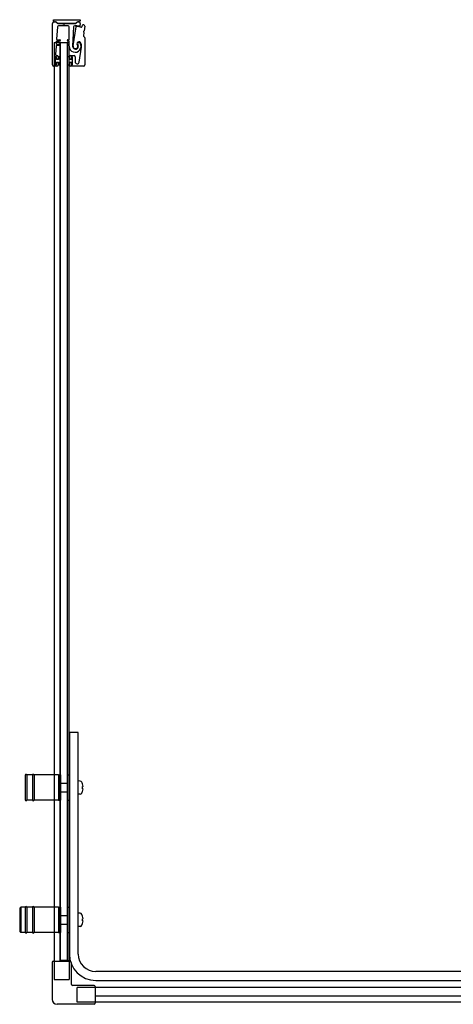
# Model space of a CAD drawing. Header units: millimetres. Extents: x 1702.56 to 1703.57, y 1235.68 to 1236.58.
# Tile 1 of 2: x 1702.56 to 1702.96, y 1235.68 to 1236.58. Entities that reach past the tile are written whole.
import ezdxf

# ---------------------------------------------------------------- set-up
doc = ezdxf.new("R2010")
doc.units = ezdxf.units.MM
doc.layers.add('SANINDUSA', color=3, linetype='CONTINUOUS')

msp = doc.modelspace()

# ---------------------------------------------------------------- linework, layer by layer
at = {"layer": 'SANINDUSA'}
for p, q in [((1702.59389, 1236.57525), (1702.61783, 1236.57525)), ((1702.59389, 1236.57425), (1702.59389, 1236.57525)), ((1702.61783, 1236.57525), (1702.61783, 1236.57425)), ((1702.5929, 1236.53418), (1702.5929, 1236.57193)), ((1702.59415, 1236.57318), (1702.59562, 1236.57318)), ((1702.59562, 1236.57325), (1702.59489, 1236.57325)), ((1702.59632, 1236.57289), (1702.59722, 1236.57198)), ((1702.59735, 1236.56875), (1702.59656, 1236.55765)), ((1702.59748, 1236.57197), (1702.59657, 1236.57287)), ((1702.59793, 1236.57168), (1702.60214, 1236.57168)), ((1702.61352, 1236.57178), (1702.59794, 1236.57178)), ((1702.60703, 1236.56968), (1702.59834, 1236.56968)), ((1702.60232, 1236.57161), (1702.6028, 1236.57113)), ((1702.6035, 1236.57113), (1702.60398, 1236.57161)), ((1702.60416, 1236.57168), (1702.61352, 1236.57168)), ((1702.60803, 1236.55762), (1702.60803, 1236.56868)), ((1702.612, 1236.56865), (1702.61108, 1236.55127)), ((1702.6116, 1236.55144), (1702.61414, 1236.56866)), ((1702.61489, 1236.57286), (1702.61398, 1236.57197)), ((1702.61422, 1236.57198), (1702.61514, 1236.57289)), ((1702.61683, 1236.57325), (1702.61584, 1236.57325)), ((1702.61584, 1236.57318), (1702.61584, 1236.57318)), ((1702.61584, 1236.57318), (1702.61684, 1236.57318)), ((1702.61806, 1236.57167), (1702.61764, 1236.56969)), ((1702.61972, 1236.56913), (1702.6201, 1236.57037)), ((1702.6221, 1236.56935), (1702.6215, 1236.56504)), ((1702.62129, 1236.56356), (1702.62089, 1236.5607)), ((1702.62096, 1236.56414), (1702.62123, 1236.56378)), ((1702.62138, 1236.56484), (1702.62102, 1236.56456)), ((1702.62103, 1236.56028), (1702.62194, 1236.55937)), ((1702.62223, 1236.55867), (1702.62223, 1236.53418)), ((1702.59437, 1236.55465), (1702.59437, 1235.72103)), ((1702.59437, 1236.55465), (1702.59537, 1236.55465)), ((1702.59857, 1236.55465), (1702.59537, 1236.55465)), ((1702.59611, 1236.55125), (1702.59557, 1236.54375)), ((1702.5964, 1236.55545), (1702.59626, 1236.55345)), ((1702.59945, 1236.55172), (1702.5966, 1236.55172)), ((1702.59676, 1236.55292), (1702.59945, 1236.55292)), ((1702.59945, 1236.55592), (1702.5969, 1236.55592)), ((1702.59706, 1236.55712), (1702.59945, 1236.55712)), ((1702.59857, 1236.55465), (1702.59957, 1236.55465)), ((1702.59987, 1236.55465), (1702.59957, 1236.55465)), ((1702.59987, 1236.55465), (1702.60643, 1236.55465)), ((1702.59987, 1235.72165), (1702.59987, 1236.55465)), ((1702.60015, 1235.72165), (1702.60015, 1236.55465)), ((1702.60015, 1236.55465), (1702.60615, 1236.55465)), ((1702.60615, 1236.55465), (1702.60615, 1235.72165)), ((1702.60677, 1236.55465), (1702.60643, 1236.55465)), ((1702.60643, 1235.72165), (1702.60643, 1236.55465)), ((1702.60677, 1236.55465), (1702.60727, 1236.55465)), ((1702.60685, 1236.55712), (1702.60753, 1236.55712)), ((1702.60753, 1236.55592), (1702.60685, 1236.55592)), ((1702.60685, 1236.55292), (1702.60753, 1236.55292)), ((1702.60753, 1236.55172), (1702.60685, 1236.55172)), ((1702.60762, 1236.55465), (1702.60727, 1236.55465)), ((1702.60762, 1236.55465), (1702.60792, 1236.55465)), ((1702.60792, 1235.72165), (1702.60792, 1236.55465)), ((1702.60803, 1236.55342), (1702.60803, 1236.55542)), ((1702.61704, 1236.53672), (1702.61917, 1236.55018)), ((1702.5952, 1236.54138), (1702.5952, 1236.53448)), ((1702.59635, 1236.54143), (1702.59535, 1236.54143)), ((1702.59535, 1236.54143), (1702.59535, 1236.53443)), ((1702.5962, 1236.54168), (1702.5955, 1236.54168)), ((1702.59635, 1236.53918), (1702.59635, 1236.54143)), ((1702.5965, 1236.53988), (1702.5965, 1236.54138)), ((1702.59657, 1236.54268), (1702.5969, 1236.54268)), ((1702.5976, 1236.53958), (1702.5968, 1236.53958)), ((1702.5979, 1236.54168), (1702.5979, 1236.53988)), ((1702.60015, 1236.54143), (1702.59835, 1236.54143)), ((1702.59835, 1236.54143), (1702.59835, 1236.53918)), ((1702.60015, 1236.53443), (1702.60015, 1236.54143)), ((1702.60615, 1236.54143), (1702.60615, 1236.53443)), ((1702.60795, 1236.54143), (1702.60615, 1236.54143)), ((1702.60795, 1236.53918), (1702.60795, 1236.54143)), ((1702.6084, 1236.53988), (1702.6084, 1236.54168)), ((1702.6095, 1236.53958), (1702.6087, 1236.53958)), ((1702.6094, 1236.54268), (1702.6124, 1236.54268)), ((1702.6098, 1236.54138), (1702.6098, 1236.53988)), ((1702.61095, 1236.54143), (1702.60995, 1236.54143)), ((1702.60995, 1236.54143), (1702.60995, 1236.53918)), ((1702.6108, 1236.54168), (1702.6101, 1236.54168)), ((1702.61095, 1236.53443), (1702.61095, 1236.54143)), ((1702.6111, 1236.53448), (1702.6111, 1236.54138)), ((1702.6134, 1236.54168), (1702.6134, 1236.53701)), ((1702.5969, 1236.53318), (1702.5939, 1236.53318)), ((1702.59535, 1236.53443), (1702.59635, 1236.53443)), ((1702.5955, 1236.53418), (1702.5962, 1236.53418)), ((1702.59835, 1236.53918), (1702.59635, 1236.53918)), ((1702.59635, 1236.53668), (1702.59835, 1236.53668)), ((1702.59635, 1236.53443), (1702.59635, 1236.53668)), ((1702.5965, 1236.53448), (1702.5965, 1236.53598)), ((1702.5968, 1236.53628), (1702.5976, 1236.53628)), ((1702.5979, 1236.53598), (1702.5979, 1236.53418)), ((1702.59835, 1236.53668), (1702.59835, 1236.53443)), ((1702.59835, 1236.53443), (1702.60015, 1236.53443)), ((1702.60615, 1236.53443), (1702.60795, 1236.53443)), ((1702.60995, 1236.53918), (1702.60795, 1236.53918)), ((1702.60795, 1236.53443), (1702.60795, 1236.53668)), ((1702.60795, 1236.53668), (1702.60995, 1236.53668)), ((1702.6084, 1236.53418), (1702.6084, 1236.53598)), ((1702.6087, 1236.53628), (1702.6095, 1236.53628)), ((1702.62123, 1236.53318), (1702.6094, 1236.53318)), ((1702.6098, 1236.53598), (1702.6098, 1236.53448)), ((1702.60995, 1236.53668), (1702.60995, 1236.53443)), ((1702.60995, 1236.53443), (1702.61095, 1236.53443)), ((1702.6101, 1236.53418), (1702.6108, 1236.53418)), ((1702.60815, 1235.92865), (1702.60815, 1235.72765)), ((1702.61615, 1235.92865), (1702.60815, 1235.92865)), ((1702.61615, 1235.72765), (1702.61615, 1235.92865)), ((1702.56815, 1235.89015), (1702.56815, 1235.86715)), ((1702.56965, 1235.89015), (1702.56965, 1235.86715)), ((1702.57465, 1235.89015), (1702.56965, 1235.89015)), ((1702.57465, 1235.89015), (1702.57465, 1235.86715)), ((1702.57615, 1235.89015), (1702.57615, 1235.86715)), ((1702.59815, 1235.89015), (1702.57615, 1235.89015)), ((1702.59815, 1235.89015), (1702.59815, 1235.86715)), ((1702.59815, 1235.89015), (1702.59815, 1235.86715)), ((1702.59815, 1235.89015), (1702.60015, 1235.89015)), ((1702.60015, 1235.89015), (1702.60015, 1235.86715)), ((1702.60615, 1235.89015), (1702.60615, 1235.86715)), ((1702.60615, 1235.89015), (1702.60815, 1235.89015)), ((1702.60045, 1235.88265), (1702.60615, 1235.88265)), ((1702.61778, 1235.88459), (1702.61615, 1235.88465)), ((1702.62013, 1235.8821), (1702.62009, 1235.88206)), ((1702.62065, 1235.87965), (1702.62009, 1235.87965)), ((1702.60045, 1235.87465), (1702.60615, 1235.87465)), ((1702.61778, 1235.8727), (1702.61615, 1235.87265)), ((1702.62009, 1235.87765), (1702.62065, 1235.87765)), ((1702.62009, 1235.87523), (1702.62013, 1235.8752)), ((1702.57465, 1235.86715), (1702.56965, 1235.86715)), ((1702.59815, 1235.86715), (1702.57615, 1235.86715)), ((1702.59815, 1235.86715), (1702.60015, 1235.86715)), ((1702.60615, 1235.86715), (1702.60815, 1235.86715)), ((1702.56315, 1235.76915), (1702.56415, 1235.77015)), ((1702.56315, 1235.76915), (1702.56315, 1235.74815)), ((1702.56415, 1235.77015), (1702.56415, 1235.74715)), ((1702.56815, 1235.77015), (1702.56415, 1235.77015)), ((1702.56815, 1235.77015), (1702.56815, 1235.74715)), ((1702.56965, 1235.77015), (1702.56965, 1235.74715)), ((1702.57465, 1235.77015), (1702.56965, 1235.77015)), ((1702.57465, 1235.77015), (1702.57465, 1235.74715)), ((1702.57615, 1235.77015), (1702.57615, 1235.74715)), ((1702.59815, 1235.77015), (1702.57615, 1235.77015)), ((1702.59815, 1235.77015), (1702.59815, 1235.74715)), ((1702.59815, 1235.77015), (1702.59815, 1235.74715)), ((1702.59815, 1235.77015), (1702.60015, 1235.77015)), ((1702.60015, 1235.77015), (1702.60015, 1235.74715)), ((1702.60045, 1235.76265), (1702.60615, 1235.76265)), ((1702.60615, 1235.77015), (1702.60615, 1235.74715)), ((1702.60615, 1235.77015), (1702.60815, 1235.77015)), ((1702.61778, 1235.76459), (1702.61615, 1235.76465)), ((1702.60045, 1235.75465), (1702.60615, 1235.75465)), ((1702.62013, 1235.7621), (1702.62009, 1235.76206)), ((1702.62065, 1235.75965), (1702.62009, 1235.75965)), ((1702.62009, 1235.75765), (1702.62065, 1235.75765)), ((1702.62009, 1235.75523), (1702.62013, 1235.7552)), ((1702.56315, 1235.74815), (1702.56415, 1235.74715)), ((1702.56815, 1235.74715), (1702.56415, 1235.74715)), ((1702.57465, 1235.74715), (1702.56965, 1235.74715)), ((1702.59815, 1235.74715), (1702.57615, 1235.74715)), ((1702.59815, 1235.74715), (1702.60015, 1235.74715)), ((1702.60615, 1235.74715), (1702.60815, 1235.74715)), ((1702.61778, 1235.7527), (1702.61615, 1235.75265)), ((1702.59257, 1235.72003), (1702.59257, 1235.68653)), ((1702.59357, 1235.72103), (1702.60872, 1235.72103)), ((1702.60643, 1235.72165), (1702.59987, 1235.72165)), ((1702.59988, 1235.72103), (1702.59988, 1235.72165)), ((1702.60615, 1235.72165), (1702.60015, 1235.72165)), ((1702.60677, 1235.72165), (1702.60643, 1235.72165)), ((1702.60677, 1235.72165), (1702.60727, 1235.72165)), ((1702.60762, 1235.72165), (1702.60727, 1235.72165)), ((1702.60762, 1235.72165), (1702.60792, 1235.72165)), ((1702.60792, 1235.72165), (1702.60792, 1235.72103)), ((1702.60972, 1235.72003), (1702.60972, 1235.70068)), ((1703.51003, 1235.71165), (1702.63215, 1235.71165)), ((1702.63215, 1235.70365), (1703.51003, 1235.70365)), ((1702.63057, 1235.69918), (1702.61122, 1235.69918)), ((1702.63157, 1235.69818), (1702.63157, 1235.68303)), ((1702.84003, 1235.69739), (1702.63157, 1235.69739)), ((1703.55003, 1235.69739), (1702.64003, 1235.69739)), ((1702.63057, 1235.68203), (1702.59707, 1235.68203)), ((1702.84003, 1235.68935), (1702.63157, 1235.68935)), ((1703.55003, 1235.68384), (1702.63157, 1235.68384)), ((1703.55003, 1235.68933), (1702.64003, 1235.68933))]:
    msp.add_line(p, q, dxfattribs=at)
at = {"layer": 'SANINDUSA', "ltscale": 10}
for p, q in [((1702.59437, 1235.72103), (1702.59437, 1235.70465)), ((1702.60792, 1235.72103), (1702.60792, 1235.70465)), ((1702.59437, 1235.70465), (1702.60792, 1235.70465)), ((1702.61519, 1235.68383), (1702.61519, 1235.69738)), ((1702.63157, 1235.69738), (1702.61519, 1235.69738)), ((1702.63157, 1235.68383), (1702.61519, 1235.68383))]:
    msp.add_line(p, q, dxfattribs=at)
at = {"layer": 'SANINDUSA'}
for centre, radius, start, end in [((1702.59415, 1236.57193), 0.00125, 90, 180), ((1702.59489, 1236.57425), 0.001, 180, 270), ((1702.59562, 1236.5719), 0.00135, 45.4448, 90), ((1702.59561, 1236.57218), 0.001, 44.9107, 89.4659), ((1702.59793, 1236.57268), 0.001, 224.9107, 270), ((1702.59834, 1236.56868), 0.001, 90, 175.94302), ((1702.59794, 1236.57243), 0.00065, 225.4448, 270), ((1702.60214, 1236.57143), 0.00025, 45, 90), ((1702.60315, 1236.57148), 0.0005, 225, 315), ((1702.60416, 1236.57143), 0.00025, 90, 135), ((1702.60703, 1236.56868), 0.001, 0, 90), ((1702.61299, 1236.5686), 0.001, 92.24985, 177), ((1702.61368, 1236.55113), 0.01849, 79.46815, 92.24985), ((1702.61352, 1236.57268), 0.001, 270, 315), ((1702.61352, 1236.57243), 0.00065, 270, 314.38239), ((1702.61463, 1236.56859), 0.0005, 86.87429, 171.62444), ((1702.61368, 1236.55113), 0.01799, 74.46815, 86.87429), ((1702.61584, 1236.5719), 0.00135, 90, 135), ((1702.61584, 1236.57218), 0.001, 90, 135), ((1702.61683, 1236.57425), 0.001, 270, 0), ((1702.61684, 1236.57193), 0.00125, 347.95912, 90), ((1702.61715, 1236.5698), 0.0005, 259.46815, 347.95912), ((1702.61877, 1236.56942), 0.001, 254.46815, 342.95912), ((1702.62058, 1236.57023), 0.0005, 70.1363, 162.95912), ((1702.61368, 1236.55113), 0.02081, 67.95837, 70.1363), ((1702.62111, 1236.56949), 0.001, 352, 67.95837), ((1702.59706, 1236.55762), 0.0005, 175.94302, 270), ((1702.60753, 1236.55762), 0.0005, 270, 0), ((1702.62138, 1236.56063), 0.0005, 172, 225), ((1702.6212, 1236.56432), 0.0003, 127, 217), ((1702.62099, 1236.5636), 0.0003, 352, 37), ((1702.6212, 1236.56508), 0.0003, 307, 352), ((1702.62123, 1236.55867), 0.001, 0, 45), ((1702.5966, 1236.55122), 0.0005, 90, 175.94302), ((1702.59676, 1236.55342), 0.0005, 175.94302, 270), ((1702.5969, 1236.55542), 0.0005, 90, 175.94302), ((1702.59945, 1236.55652), 0.0006, 270, 90), ((1702.59945, 1236.55232), 0.0006, 270, 90), ((1702.60685, 1236.55652), 0.0006, 90, 270), ((1702.60685, 1236.55232), 0.0006, 90, 270), ((1702.60753, 1236.55542), 0.0005, 0, 90), ((1702.60753, 1236.55342), 0.0005, 270, 0), ((1702.60753, 1236.55122), 0.0005, 358.37906, 90), ((1702.61341, 1236.55105), 0.00537, 178.37906, 34.62628), ((1702.61368, 1236.55113), 0.0026, 177, 36.02172), ((1702.61368, 1236.55113), 0.0021, 171.62444, 37.81512), ((1702.61674, 1236.5535), 0.00177, 34.46929, 217.81512), ((1702.6168, 1236.5534), 0.00125, 34.62628, 216.02172), ((1702.61326, 1236.55111), 0.00598, 351.00614, 34.46929), ((1702.5955, 1236.54138), 0.0003, 90, 180), ((1702.59657, 1236.54368), 0.001, 175.94302, 270), ((1702.5962, 1236.54138), 0.0003, 0, 90), ((1702.5968, 1236.53988), 0.0003, 180, 270), ((1702.5969, 1236.54168), 0.001, 0, 90), ((1702.5976, 1236.53988), 0.0003, 270, 0), ((1702.6094, 1236.54168), 0.001, 90, 180), ((1702.6087, 1236.53988), 0.0003, 180, 270), ((1702.6095, 1236.53988), 0.0003, 270, 0), ((1702.6101, 1236.54138), 0.0003, 90, 180), ((1702.6108, 1236.54138), 0.0003, 0, 90), ((1702.6124, 1236.54168), 0.001, 0, 90), ((1702.5939, 1236.53418), 0.001, 180, 270), ((1702.5955, 1236.53448), 0.0003, 180, 270), ((1702.5962, 1236.53448), 0.0003, 270, 0), ((1702.5968, 1236.53598), 0.0003, 90, 180), ((1702.5969, 1236.53418), 0.001, 270, 0), ((1702.5976, 1236.53598), 0.0003, 0, 90), ((1702.6087, 1236.53598), 0.0003, 90, 180), ((1702.6094, 1236.53418), 0.001, 180, 270), ((1702.6095, 1236.53598), 0.0003, 0, 90), ((1702.6101, 1236.53448), 0.0003, 180, 270), ((1702.6108, 1236.53448), 0.0003, 270, 0), ((1702.61523, 1236.53701), 0.00183, 180, 351.00614), ((1702.62123, 1236.53418), 0.001, 270, 0), ((1702.5689, 1235.8899), 0.00075, 0, 180), ((1702.5754, 1235.8899), 0.00075, 0, 180), ((1702.60045, 1235.88235), 0.0003, 90, 180), ((1702.61771, 1235.88259), 0.002, 29.54044, 88), ((1702.61075, 1235.87865), 0.01, 20.1818, 29.54044), ((1702.61075, 1235.87865), 0.00995, 5.76818, 20.08396), ((1702.60045, 1235.87495), 0.0003, 180, 270), ((1702.61771, 1235.8747), 0.002, 272, 330.45956), ((1702.61075, 1235.87865), 0.01, 330.45956, 339.8182), ((1702.61075, 1235.87865), 0.00995, 339.91604, 354.23182), ((1702.5689, 1235.8674), 0.00075, 180, 0), ((1702.5754, 1235.8674), 0.00075, 180, 0), ((1702.5689, 1235.7699), 0.00075, 0, 180), ((1702.5754, 1235.7699), 0.00075, 0, 180), ((1702.60045, 1235.76235), 0.0003, 90, 180), ((1702.61771, 1235.76259), 0.002, 29.54044, 88), ((1702.61075, 1235.75865), 0.01, 20.1818, 29.54044), ((1702.60045, 1235.75495), 0.0003, 180, 270), ((1702.61771, 1235.7547), 0.002, 272, 330.45956), ((1702.61075, 1235.75865), 0.01, 330.45956, 339.8182), ((1702.61075, 1235.75865), 0.00995, 5.76818, 20.08396), ((1702.61075, 1235.75865), 0.00995, 339.91604, 354.23182), ((1702.5689, 1235.7474), 0.00075, 180, 0), ((1702.5754, 1235.7474), 0.00075, 180, 0), ((1702.63215, 1235.72765), 0.024, 180, 270), ((1702.63215, 1235.72765), 0.016, 180, 270), ((1702.59357, 1235.72003), 0.001, 90, 180), ((1702.60872, 1235.72003), 0.001, 0, 90), ((1702.61122, 1235.70068), 0.0015, 180, 270), ((1702.63057, 1235.69818), 0.001, 0, 90), ((1702.59707, 1235.68653), 0.0045, 180, 270), ((1702.63057, 1235.68303), 0.001, 270, 0)]:
    msp.add_arc(centre, radius, start, end, dxfattribs=at)
for centre in [(1702.61276, 1235.87865), (1702.61276, 1235.75865)]:
    msp.add_ellipse(centre, major_axis=(0, -0.00947), ratio=0.778226, start_param=1.465014, end_param=1.676579, dxfattribs=at)

doc.saveas('drawing.dxf')
